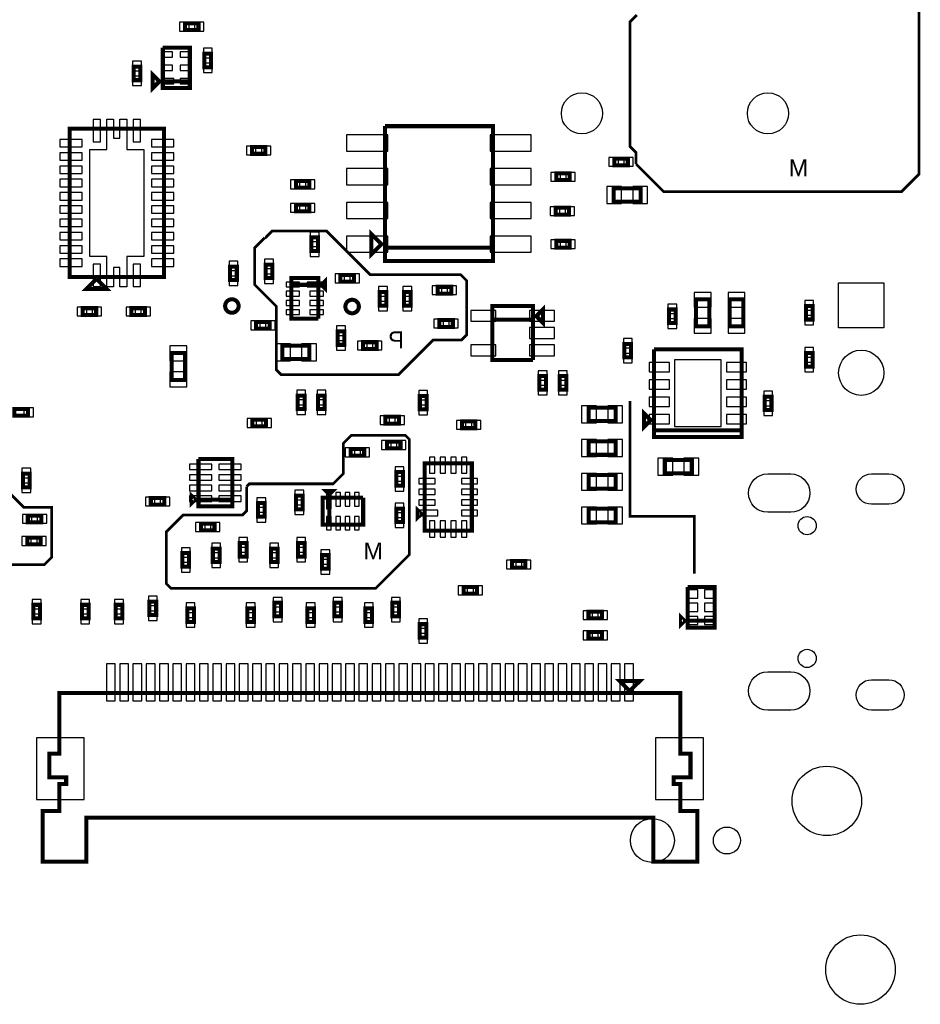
# Model space of a CAD drawing. Extents: x -187 to 3337, y -152 to 6400.
# Tile 5 of 11: x 2001 to 3335, y -152 to 1308. Entities that reach past the tile are written whole.
import ezdxf

# ---------------------------------------------------------------- set-up
doc = ezdxf.new("R2010")
doc.units = 0
for name, color, linetype in [('BG_BASY', 231, 'CONTINUOUS'), ('PG_ASSEMBLY_BOTTOM', 52, 'CONTINUOUS'), ('PIN_BOTTOM', 1, 'CONTINUOUS')]:
    doc.layers.add(name, color=color, linetype=linetype)

msp = doc.modelspace()

# ---------------------------------------------------------------- linework, layer by layer
at = {"layer": 'BG_BASY', "const_width": 4}
for points in [[(2914, 1094), (2955, 1053), (3307, 1053), (3333, 1079), (3333, 1428)], [(2914, 1094), (2914, 1111), (2905, 1120), (2905, 1305), (2915, 1315)], [(2364, 985), (2365, 985), (2375, 995), (2455, 995), (2465, 985)], [(2364, 985), (2349, 970), (2349, 915), (2381, 883), (2381, 789), (2388, 782), (2562, 782), (2613, 833), (2655, 833), (2663, 841), (2663, 921), (2654, 930), (2646, 930)], [(2646, 930), (2520, 930), (2465, 985)], [(3000, 487), (3000, 572), (2905, 572), (2905, 743)], [(2048, 585), (2007, 585), (1979, 613), (1979, 643), (1963, 659), (1878, 659), (1832, 705), (1832, 707), (1831, 708), (1752, 708), (1749, 705), (1749, 539), (1736, 526), (1624, 526), (1624, 479), (1645, 458), (1913, 458), (1914, 457), (1934, 457), (1977, 500), (2037, 500), (2048, 511), (2048, 585)], [(2578, 684), (2578, 515), (2528, 465), (2225, 465), (2218, 472), (2218, 549), (2243, 574), (2331, 574), (2337, 580), (2337, 616)], [(2495, 692), (2492, 692), (2480, 680), (2480, 635), (2465, 620), (2341, 620), (2337, 616)], [(2495, 692), (2572, 692), (2578, 686), (2578, 684)]]:
    msp.add_lwpolyline(points, dxfattribs=at)
at = {"layer": 'PG_ASSEMBLY_BOTTOM', "const_width": 6}
for points in [[(2265.57, 1292.63), (2245.57, 1292.63), (2245.57, 1302.63), (2265.57, 1302.63), (2265.57, 1292.63)], [(2212.74, 1266.59), (2252.74, 1266.59), (2252.74, 1206.59), (2212.74, 1206.59), (2212.74, 1216.59), (2252.74, 1216.59)], [(2252.74, 1216.59), (2212.74, 1216.59), (2212.74, 1266.59)], [(2284.31, 1257.61), (2284.31, 1237.61), (2274.31, 1237.61), (2274.31, 1257.61), (2284.31, 1257.61)], [(2169.43, 1218.35), (2169.43, 1238.35), (2179.43, 1238.35), (2179.43, 1218.35), (2169.43, 1218.35)], [(2207.74, 1216.59), (2197.74, 1206.59), (2197.74, 1226.59), (2207.74, 1216.59)], [(2541.72, 1150.2), (2701.72, 1150.2), (2701.72, 950.2), (2541.72, 950.2), (2541.72, 970.2), (2701.72, 970.2)], [(2701.72, 970.2), (2541.72, 970.2), (2541.72, 1150.2)], [(2074.54, 926.4), (2074.54, 1146.4), (2214.54, 1146.4), (2214.54, 926.4), (2074.54, 926.4)], [(2344.72, 1119.2), (2364.72, 1119.2), (2364.72, 1109.2), (2344.72, 1109.2), (2344.72, 1119.2)], [(2901.72, 1092.2), (2881.72, 1092.2), (2881.72, 1102.2), (2901.72, 1102.2), (2901.72, 1092.2)], [(2815.72, 1070.2), (2795.72, 1070.2), (2795.72, 1080.2), (2815.72, 1080.2), (2815.72, 1070.2)], [(2409.99, 1068.98), (2429.99, 1068.98), (2429.99, 1058.98), (2409.99, 1058.98), (2409.99, 1068.98)], [(2880.72, 1058.2), (2920.72, 1058.2), (2920.72, 1038.2), (2880.72, 1038.2), (2880.72, 1058.2)], [(2409.99, 1033.98), (2429.99, 1033.98), (2429.99, 1023.98), (2409.99, 1023.98), (2409.99, 1033.98)], [(2814.72, 1019.2), (2794.72, 1019.2), (2794.72, 1029.2), (2814.72, 1029.2), (2814.72, 1019.2)], [(2536.72, 975.2), (2521.72, 960.2), (2521.72, 990.2), (2536.72, 975.2)], [(2432.72, 965.2), (2432.72, 985.2), (2442.72, 985.2), (2442.72, 965.2), (2432.72, 965.2)], [(2815.72, 970.2), (2795.72, 970.2), (2795.72, 980.2), (2815.72, 980.2), (2815.72, 970.2)], [(2322.4, 942.09), (2322.4, 922.09), (2312.4, 922.09), (2312.4, 942.09), (2322.4, 942.09)], [(2374.98, 945), (2374.98, 925), (2364.98, 925), (2364.98, 945), (2374.98, 945)], [(2129.54, 908.9), (2099.54, 908.9), (2114.54, 923.9), (2129.54, 908.9)], [(2442.97, 865), (2402.97, 865), (2402.97, 925), (2442.97, 925), (2442.97, 915), (2402.97, 915)], [(2447.97, 915), (2452.97, 920), (2452.97, 910), (2447.97, 915)], [(2495.89, 919.65), (2475.89, 919.65), (2475.89, 929.65), (2495.89, 929.65), (2495.89, 919.65)], [(2402.97, 915), (2442.97, 915), (2442.97, 865)], [(2533.94, 884.31), (2533.94, 904.31), (2543.94, 904.31), (2543.94, 884.31), (2533.94, 884.31)], [(2569.94, 884.31), (2569.94, 904.31), (2579.94, 904.31), (2579.94, 884.31), (2569.94, 884.31)], [(2639.99, 902), (2619.99, 902), (2619.99, 912), (2639.99, 912), (2639.99, 902)], [(3022.63, 893.4), (3022.63, 853.4), (3002.63, 853.4), (3002.63, 893.4), (3022.63, 893.4)], [(3052.63, 853.4), (3052.63, 893.4), (3072.63, 893.4), (3072.63, 853.4), (3052.63, 853.4)], [(2093.99, 880.4), (2113.99, 880.4), (2113.99, 870.4), (2093.99, 870.4), (2093.99, 880.4)], [(2186.28, 870.4), (2166.28, 870.4), (2166.28, 880.4), (2186.28, 880.4), (2186.28, 870.4)], [(2761.1, 803.54), (2701.1, 803.54), (2701.1, 883.54), (2761.1, 883.54), (2761.1, 863.54), (2701.1, 863.54)], [(2766.1, 868.54), (2776.1, 878.54), (2776.1, 858.54), (2766.1, 868.54)], [(2972.63, 878.4), (2972.63, 858.4), (2962.63, 858.4), (2962.63, 878.4), (2972.63, 878.4)], [(3175.48, 883.58), (3175.48, 863.58), (3165.48, 863.58), (3165.48, 883.58), (3175.48, 883.58)], [(2350.99, 860), (2370.99, 860), (2370.99, 850), (2350.99, 850), (2350.99, 860)], [(2622.38, 862.69), (2642.38, 862.69), (2642.38, 852.69), (2622.38, 852.69), (2622.38, 862.69)], [(2701.1, 863.54), (2761.1, 863.54), (2761.1, 803.54)], [(2471.7, 826.04), (2471.7, 846.04), (2481.7, 846.04), (2481.7, 826.04), (2471.7, 826.04)], [(2529.4, 820.02), (2509.4, 820.02), (2509.4, 830.02), (2529.4, 830.02), (2529.4, 820.02)], [(2389.99, 825), (2429.99, 825), (2429.99, 805), (2389.99, 805), (2389.99, 825)], [(2896.54, 807.4), (2896.54, 827.4), (2906.54, 827.4), (2906.54, 807.4), (2896.54, 807.4)], [(2940.54, 819.4), (3070.54, 819.4), (3070.54, 689.4), (2940.54, 689.4), (2940.54, 699.4), (3070.54, 699.4)], [(3070.54, 699.4), (2940.54, 699.4), (2940.54, 819.4)], [(2245.85, 814.14), (2245.85, 774.14), (2225.85, 774.14), (2225.85, 814.14), (2245.85, 814.14)], [(3175.48, 813.89), (3175.48, 793.89), (3165.48, 793.89), (3165.48, 813.89), (3175.48, 813.89)], [(2780.51, 779.73), (2780.51, 759.73), (2770.51, 759.73), (2770.51, 779.73), (2780.51, 779.73)], [(2800.51, 759.73), (2800.51, 779.73), (2810.51, 779.73), (2810.51, 759.73), (2800.51, 759.73)], [(2422.72, 750.88), (2422.72, 730.88), (2412.72, 730.88), (2412.72, 750.88), (2422.72, 750.88)], [(2452.72, 750.88), (2452.72, 730.88), (2442.72, 730.88), (2442.72, 750.88), (2452.72, 750.88)], [(2593.54, 730.42), (2593.54, 750.42), (2603.54, 750.42), (2603.54, 730.42), (2593.54, 730.42)], [(3114.54, 749.4), (3114.54, 729.4), (3104.54, 729.4), (3104.54, 749.4), (3114.54, 749.4)], [(2012.9, 721.02), (1992.9, 721.02), (1992.9, 731.02), (2012.9, 731.02), (2012.9, 721.02)], [(2843.54, 733), (2883.54, 733), (2883.54, 713), (2843.54, 713), (2843.54, 733)], [(2935.54, 714.4), (2925.54, 704.4), (2925.54, 724.4), (2935.54, 714.4)], [(2365.54, 705.15), (2345.54, 705.15), (2345.54, 715.15), (2365.54, 715.15), (2365.54, 705.15)], [(2562.54, 709.4), (2542.54, 709.4), (2542.54, 719.4), (2562.54, 719.4), (2562.54, 709.4)], [(2675.81, 702.54), (2655.81, 702.54), (2655.81, 712.54), (2675.81, 712.54), (2675.81, 702.54)], [(2843.54, 683), (2883.54, 683), (2883.54, 663), (2843.54, 663), (2843.54, 683)], [(2491.06, 671.65), (2511.06, 671.65), (2511.06, 661.65), (2491.06, 661.65), (2491.06, 671.65)], [(2544.9, 682.59), (2564.9, 682.59), (2564.9, 672.59), (2544.9, 672.59), (2544.9, 682.59)], [(2315.59, 596.67), (2265.59, 596.67), (2265.59, 656.67)], [(2265.59, 656.67), (2315.59, 656.67), (2315.59, 586.67), (2265.59, 586.67), (2265.59, 596.67), (2315.59, 596.67)], [(2956.54, 655.4), (2996.54, 655.4), (2996.54, 635.4), (2956.54, 635.4), (2956.54, 655.4)], [(2600.56, 650.4), (2670.56, 650.4), (2670.56, 550.4), (2600.56, 550.4), (2600.56, 650.4)], [(2015.52, 635.02), (2015.52, 615.02), (2005.52, 615.02), (2005.52, 635.02), (2015.52, 635.02)], [(2568.54, 637.4), (2568.54, 617.4), (2558.54, 617.4), (2558.54, 637.4), (2568.54, 637.4)], [(2843.54, 633), (2883.54, 633), (2883.54, 613), (2843.54, 613), (2843.54, 633)], [(2194.97, 598.95), (2214.97, 598.95), (2214.97, 588.95), (2194.97, 588.95), (2194.97, 598.95)], [(2255.59, 591.67), (2255.59, 601.67), (2260.59, 596.67), (2255.59, 591.67)], [(2410.04, 582.38), (2410.04, 602.38), (2420.04, 602.38), (2420.04, 582.38), (2410.04, 582.38)], [(2509.54, 599.42), (2509.54, 559.42), (2449.54, 559.42), (2449.54, 599.42), (2459.54, 599.42), (2459.54, 559.42)], [(2459.54, 604.42), (2454.54, 609.42), (2464.54, 609.42), (2459.54, 604.42)], [(2459.54, 559.42), (2459.54, 599.42), (2509.54, 599.42)], [(2353.64, 571.4), (2353.64, 591.4), (2363.64, 591.4), (2363.64, 571.4), (2353.64, 571.4)], [(2558.54, 563.4), (2558.54, 583.4), (2568.54, 583.4), (2568.54, 563.4), (2558.54, 563.4)], [(2590.56, 570.4), (2590.56, 580.4), (2595.56, 575.4), (2590.56, 570.4)], [(2843.54, 583), (2883.54, 583), (2883.54, 563), (2843.54, 563), (2843.54, 583)], [(2012.78, 572.97), (2032.78, 572.97), (2032.78, 562.97), (2012.78, 562.97), (2012.78, 572.97)], [(2269.34, 561.06), (2289.34, 561.06), (2289.34, 551.06), (2269.34, 551.06), (2269.34, 561.06)], [(2031.84, 530.33), (2011.84, 530.33), (2011.84, 540.33), (2031.84, 540.33), (2031.84, 530.33)], [(2296.85, 523.98), (2296.85, 503.98), (2286.85, 503.98), (2286.85, 523.98), (2296.85, 523.98)], [(2336.85, 532.25), (2336.85, 512.25), (2326.85, 512.25), (2326.85, 532.25), (2336.85, 532.25)], [(2382.85, 523.98), (2382.85, 503.98), (2372.85, 503.98), (2372.85, 523.98), (2382.85, 523.98)], [(2422.85, 532.25), (2422.85, 512.25), (2412.85, 512.25), (2412.85, 532.25), (2422.85, 532.25)], [(2251.72, 517.31), (2251.72, 497.31), (2241.72, 497.31), (2241.72, 517.31), (2251.72, 517.31)], [(2448.54, 494.28), (2448.54, 514.28), (2458.54, 514.28), (2458.54, 494.28), (2448.54, 494.28)], [(2750.04, 495.56), (2730.04, 495.56), (2730.04, 505.56), (2750.04, 505.56), (2750.04, 495.56)], [(2658.32, 467.08), (2678.32, 467.08), (2678.32, 457.08), (2658.32, 457.08), (2658.32, 467.08)], [(3030.45, 416.98), (2990.45, 416.98), (2990.45, 466.98)], [(2990.45, 466.98), (3030.45, 466.98), (3030.45, 406.98), (2990.45, 406.98), (2990.45, 416.98), (3030.45, 416.98)], [(2030.85, 440.63), (2030.85, 420.63), (2020.85, 420.63), (2020.85, 440.63), (2030.85, 440.63)], [(2102.85, 440.63), (2102.85, 420.63), (2092.85, 420.63), (2092.85, 440.63), (2102.85, 440.63)], [(2152.85, 440.63), (2152.85, 420.63), (2142.85, 420.63), (2142.85, 440.63), (2152.85, 440.63)], [(2202.85, 445.4), (2202.85, 425.4), (2192.85, 425.4), (2192.85, 445.4), (2202.85, 445.4)], [(2258.85, 435.4), (2258.85, 415.4), (2248.85, 415.4), (2248.85, 435.4), (2258.85, 435.4)], [(2347.85, 435.4), (2347.85, 415.4), (2337.85, 415.4), (2337.85, 435.4), (2347.85, 435.4)], [(2387.85, 443.67), (2387.85, 423.67), (2377.85, 423.67), (2377.85, 443.67), (2387.85, 443.67)], [(2436.85, 435.4), (2436.85, 415.4), (2426.85, 415.4), (2426.85, 435.4), (2436.85, 435.4)], [(2476.85, 443.67), (2476.85, 423.67), (2466.85, 423.67), (2466.85, 443.67), (2476.85, 443.67)], [(2522.85, 435.4), (2522.85, 415.4), (2512.85, 415.4), (2512.85, 435.4), (2522.85, 435.4)], [(2562.85, 443.67), (2562.85, 423.67), (2552.85, 423.67), (2552.85, 443.67), (2562.85, 443.67)], [(2863.45, 420.43), (2843.45, 420.43), (2843.45, 430.43), (2863.45, 430.43), (2863.45, 420.43)], [(2985.45, 416.98), (2980.45, 411.98), (2980.45, 421.98), (2985.45, 416.98)], [(2593.31, 391.96), (2593.31, 411.96), (2603.31, 411.96), (2603.31, 391.96), (2593.31, 391.96)], [(2863.45, 390.43), (2843.45, 390.43), (2843.45, 400.43), (2863.45, 400.43), (2863.45, 390.43)], [(2904.54, 312.86), (2889.54, 327.86), (2919.54, 327.86), (2904.54, 312.86), (2904.54, 312.14)], [(2059.54, 310), (2979.54, 310), (2979.54, 220), (2994.54, 220), (2994.54, 185), (2969.54, 185), (2969.54, 175), (2979.54, 175), (2979.54, 135), (3004.54, 135), (3004.54, 60), (2939.54, 60), (2939.54, 125), (2099.54, 125), (2099.54, 60), (2034.54, 60), (2034.54, 135), (2059.54, 135), (2059.54, 175), (2069.54, 175), (2069.54, 185), (2044.54, 185), (2044.54, 220), (2059.54, 220), (2059.54, 310)]]:
    msp.add_lwpolyline(points, dxfattribs=at)
for points in [[(2325.05, 883.59, 1), (2305.05, 883.59, 1), (2325.05, 883.59)], [(2503.2, 882.84, 1), (2483.2, 882.84, 1), (2503.2, 882.84)]]:
    msp.add_lwpolyline(points, format="xyb", dxfattribs=at)
at = {"layer": 'PIN_BOTTOM'}
for points in [[(2251.55, 1291.13), (2251.55, 1304.13), (2237.55, 1304.13), (2237.55, 1291.13)], [(2273.59, 1291.13), (2273.59, 1304.13), (2259.59, 1304.13), (2259.59, 1291.13)], [(2214.93, 1260.27), (2214.93, 1252.27), (2226.93, 1252.27), (2226.93, 1260.27)], [(2238.55, 1260.27), (2238.55, 1252.27), (2250.55, 1252.27), (2250.55, 1260.27)], [(2285.81, 1265.63), (2272.81, 1265.63), (2272.81, 1251.63), (2285.81, 1251.63)], [(2167.93, 1232.37), (2180.93, 1232.37), (2180.93, 1246.37), (2167.93, 1246.37)], [(2285.81, 1243.59), (2272.81, 1243.59), (2272.81, 1229.59), (2285.81, 1229.59)], [(2214.93, 1240.59), (2214.93, 1232.59), (2226.93, 1232.59), (2226.93, 1240.59)], [(2238.55, 1240.59), (2238.55, 1232.59), (2250.55, 1232.59), (2250.55, 1240.59)], [(2167.93, 1210.33), (2180.93, 1210.33), (2180.93, 1224.33), (2167.93, 1224.33)], [(2214.91, 1220.91), (2214.91, 1212.91), (2228.91, 1212.91), (2228.91, 1220.91)], [(2238.55, 1220.91), (2238.55, 1212.91), (2250.55, 1212.91), (2250.55, 1220.91)], [(2104.54, 957.1), (2104.54, 1115.7), (2129.7, 1115.7), (2129.7, 1160.7), (2139.54, 1160.7), (2139.54, 1132.46), (2149.22, 1132.46), (2149.22, 1160.7), (2159.38, 1160.7), (2159.38, 1115.7), (2184.54, 1115.7), (2184.54, 957.1), (2159.38, 957.1), (2159.38, 912.1), (2149.22, 912.1), (2149.22, 940.64), (2139.54, 940.64), (2139.54, 912.1), (2129.7, 912.1), (2129.7, 957.1)], [(2120.51, 1160.18), (2109.51, 1160.18), (2109.51, 1127.18), (2120.51, 1127.18)], [(2179.57, 1160.18), (2168.57, 1160.18), (2168.57, 1127.18), (2179.57, 1127.18)], [(2060.13, 1130.48), (2060.13, 1119.48), (2093.13, 1119.48), (2093.13, 1130.48)], [(2228.95, 1119.48), (2228.95, 1130.48), (2195.95, 1130.48), (2195.95, 1119.48)], [(2484.92, 1137.2), (2484.92, 1113.2), (2545.92, 1113.2), (2545.92, 1137.2)], [(2697.52, 1137.2), (2697.52, 1113.2), (2758.52, 1113.2), (2758.52, 1137.2)], [(2060.13, 1110.8), (2060.13, 1099.8), (2093.13, 1099.8), (2093.13, 1110.8)], [(2228.95, 1099.8), (2228.95, 1110.8), (2195.95, 1110.8), (2195.95, 1099.8)], [(2336.7, 1120.7), (2336.7, 1107.7), (2350.7, 1107.7), (2350.7, 1120.7)], [(2358.74, 1120.7), (2358.74, 1107.7), (2372.74, 1107.7), (2372.74, 1120.7)], [(2887.7, 1090.7), (2887.7, 1103.7), (2873.7, 1103.7), (2873.7, 1090.7)], [(2909.74, 1090.7), (2909.74, 1103.7), (2895.74, 1103.7), (2895.74, 1090.7)], [(2060.13, 1091.11), (2060.13, 1080.11), (2093.13, 1080.11), (2093.13, 1091.11)], [(2228.95, 1080.11), (2228.95, 1091.11), (2195.95, 1091.11), (2195.95, 1080.11)], [(2484.92, 1087.2), (2484.92, 1063.2), (2545.92, 1063.2), (2545.92, 1087.2)], [(2697.52, 1087.2), (2697.52, 1063.2), (2758.52, 1063.2), (2758.52, 1087.2)], [(2801.7, 1068.7), (2801.7, 1081.7), (2787.7, 1081.7), (2787.7, 1068.7)], [(2823.74, 1068.7), (2823.74, 1081.7), (2809.74, 1081.7), (2809.74, 1068.7)], [(2060.13, 1071.43), (2060.13, 1060.43), (2093.13, 1060.43), (2093.13, 1071.43)], [(2228.95, 1060.43), (2228.95, 1071.43), (2195.95, 1071.43), (2195.95, 1060.43)], [(2401.97, 1070.48), (2401.97, 1057.48), (2415.97, 1057.48), (2415.97, 1070.48)], [(2424.01, 1070.48), (2424.01, 1057.48), (2438.01, 1057.48), (2438.01, 1070.48)], [(2060.13, 1051.74), (2060.13, 1040.74), (2093.13, 1040.74), (2093.13, 1051.74)], [(2228.95, 1040.74), (2228.95, 1051.74), (2195.95, 1051.74), (2195.95, 1040.74)], [(2870.43, 1060.7), (2870.43, 1035.7), (2892.43, 1035.7), (2892.43, 1060.7)], [(2909.01, 1060.7), (2909.01, 1035.7), (2931.01, 1035.7), (2931.01, 1060.7)], [(2484.92, 1037.2), (2484.92, 1013.2), (2545.92, 1013.2), (2545.92, 1037.2)], [(2697.52, 1037.2), (2697.52, 1013.2), (2758.52, 1013.2), (2758.52, 1037.2)], [(2060.13, 1032.06), (2060.13, 1021.06), (2093.13, 1021.06), (2093.13, 1032.06)], [(2228.95, 1021.06), (2228.95, 1032.06), (2195.95, 1032.06), (2195.95, 1021.06)], [(2401.97, 1035.48), (2401.97, 1022.48), (2415.97, 1022.48), (2415.97, 1035.48)], [(2424.01, 1035.48), (2424.01, 1022.48), (2438.01, 1022.48), (2438.01, 1035.48)], [(2800.7, 1017.7), (2800.7, 1030.7), (2786.7, 1030.7), (2786.7, 1017.7)], [(2822.74, 1017.7), (2822.74, 1030.7), (2808.74, 1030.7), (2808.74, 1017.7)], [(2060.13, 1012.37), (2060.13, 1001.37), (2093.13, 1001.37), (2093.13, 1012.37)], [(2228.95, 1001.37), (2228.95, 1012.37), (2195.95, 1012.37), (2195.95, 1001.37)], [(2060.13, 992.69), (2060.13, 981.69), (2093.13, 981.69), (2093.13, 992.69)], [(2228.95, 981.69), (2228.95, 992.69), (2195.95, 992.69), (2195.95, 981.69)], [(2431.22, 979.22), (2444.22, 979.22), (2444.22, 993.22), (2431.22, 993.22)], [(2484.92, 987.2), (2484.92, 963.2), (2545.92, 963.2), (2545.92, 987.2)], [(2697.52, 987.2), (2697.52, 963.2), (2758.52, 963.2), (2758.52, 987.2)], [(2801.7, 968.7), (2801.7, 981.7), (2787.7, 981.7), (2787.7, 968.7)], [(2823.74, 968.7), (2823.74, 981.7), (2809.74, 981.7), (2809.74, 968.7)], [(2060.13, 973), (2060.13, 962), (2093.13, 962), (2093.13, 973)], [(2228.95, 962), (2228.95, 973), (2195.95, 973), (2195.95, 962)], [(2431.22, 957.18), (2444.22, 957.18), (2444.22, 971.18), (2431.22, 971.18)], [(2060.13, 953.32), (2060.13, 942.32), (2093.13, 942.32), (2093.13, 953.32)], [(2228.95, 942.32), (2228.95, 953.32), (2195.95, 953.32), (2195.95, 942.32)], [(2323.9, 950.11), (2310.9, 950.11), (2310.9, 936.11), (2323.9, 936.11)], [(2376.48, 953.02), (2363.48, 953.02), (2363.48, 939.02), (2376.48, 939.02)], [(2120.51, 945.62), (2109.51, 945.62), (2109.51, 912.62), (2120.51, 912.62)], [(2179.57, 945.62), (2168.57, 945.62), (2168.57, 912.62), (2179.57, 912.62)], [(2323.9, 928.07), (2310.9, 928.07), (2310.9, 914.07), (2323.9, 914.07)], [(2376.48, 930.98), (2363.48, 930.98), (2363.48, 916.98), (2376.48, 916.98)], [(2481.87, 918.15), (2481.87, 931.15), (2467.87, 931.15), (2467.87, 918.15)], [(2503.91, 918.15), (2503.91, 931.15), (2489.91, 931.15), (2489.91, 918.15)], [(2395.25, 919.17), (2395.25, 912.17), (2415.25, 912.17), (2415.25, 919.17)], [(2395.25, 905.39), (2395.25, 898.39), (2415.25, 898.39), (2415.25, 905.39)], [(2426.72, 919.17), (2426.72, 912.17), (2450.72, 912.17), (2450.72, 919.17)], [(2430.69, 905.39), (2430.69, 898.39), (2450.69, 898.39), (2450.69, 905.39)], [(2532.44, 898.33), (2545.44, 898.33), (2545.44, 912.33), (2532.44, 912.33)], [(2568.44, 898.33), (2581.44, 898.33), (2581.44, 912.33), (2568.44, 912.33)], [(2625.97, 900.5), (2625.97, 913.5), (2611.97, 913.5), (2611.97, 900.5)], [(2648.01, 900.5), (2648.01, 913.5), (2634.01, 913.5), (2634.01, 900.5)], [(3280.95, 851.1), (3213.95, 851.1), (3213.95, 918.1), (3280.95, 918.1)], [(2395.25, 891.61), (2395.25, 884.61), (2415.25, 884.61), (2415.25, 891.61)], [(2430.69, 891.61), (2430.69, 884.61), (2450.69, 884.61), (2450.69, 891.61)], [(3025.13, 903.69), (3000.13, 903.69), (3000.13, 881.69), (3025.13, 881.69)], [(3050.13, 881.69), (3075.13, 881.69), (3075.13, 903.69), (3050.13, 903.69)], [(3176.98, 891.6), (3163.98, 891.6), (3163.98, 877.6), (3176.98, 877.6)], [(2085.97, 881.9), (2085.97, 868.9), (2099.97, 868.9), (2099.97, 881.9)], [(2108.01, 881.9), (2108.01, 868.9), (2122.01, 868.9), (2122.01, 881.9)], [(2172.26, 868.9), (2172.26, 881.9), (2158.26, 881.9), (2158.26, 868.9)], [(2194.3, 868.9), (2194.3, 881.9), (2180.3, 881.9), (2180.3, 868.9)], [(2395.25, 877.83), (2395.25, 870.83), (2415.25, 870.83), (2415.25, 877.83)], [(2430.69, 877.83), (2430.69, 870.83), (2450.69, 870.83), (2450.69, 877.83)], [(2532.44, 876.29), (2545.44, 876.29), (2545.44, 890.29), (2532.44, 890.29)], [(2568.44, 876.29), (2581.44, 876.29), (2581.44, 890.29), (2568.44, 890.29)], [(2706.29, 861.13), (2706.29, 877.13), (2669.29, 877.13), (2669.29, 861.13)], [(2792.91, 861.13), (2792.91, 877.13), (2755.91, 877.13), (2755.91, 861.13)], [(2974.13, 886.42), (2961.13, 886.42), (2961.13, 872.42), (2974.13, 872.42)], [(2342.97, 861.5), (2342.97, 848.5), (2356.97, 848.5), (2356.97, 861.5)], [(2365.01, 861.5), (2365.01, 848.5), (2379.01, 848.5), (2379.01, 861.5)], [(2614.36, 864.19), (2614.36, 851.19), (2628.36, 851.19), (2628.36, 864.19)], [(2636.4, 864.19), (2636.4, 851.19), (2650.4, 851.19), (2650.4, 864.19)], [(2974.13, 864.38), (2961.13, 864.38), (2961.13, 850.38), (2974.13, 850.38)], [(3025.13, 865.11), (3000.13, 865.11), (3000.13, 843.11), (3025.13, 843.11)], [(3050.13, 843.11), (3075.13, 843.11), (3075.13, 865.11), (3050.13, 865.11)], [(3176.98, 869.56), (3163.98, 869.56), (3163.98, 855.56), (3176.98, 855.56)], [(2470.2, 840.06), (2483.2, 840.06), (2483.2, 854.06), (2470.2, 854.06)], [(2792.91, 835.54), (2792.91, 851.54), (2755.91, 851.54), (2755.91, 835.54)], [(2470.2, 818.02), (2483.2, 818.02), (2483.2, 832.02), (2470.2, 832.02)], [(2895.04, 821.42), (2908.04, 821.42), (2908.04, 835.42), (2895.04, 835.42)], [(2248.35, 824.43), (2223.35, 824.43), (2223.35, 802.43), (2248.35, 802.43)], [(2379.7, 827.5), (2379.7, 802.5), (2401.7, 802.5), (2401.7, 827.5)], [(2418.28, 827.5), (2418.28, 802.5), (2440.28, 802.5), (2440.28, 827.5)], [(2515.38, 818.52), (2515.38, 831.52), (2501.38, 831.52), (2501.38, 818.52)], [(2537.42, 818.52), (2537.42, 831.52), (2523.42, 831.52), (2523.42, 818.52)], [(2706.29, 809.95), (2706.29, 825.95), (2669.29, 825.95), (2669.29, 809.95)], [(2792.91, 809.95), (2792.91, 825.95), (2755.91, 825.95), (2755.91, 809.95)], [(3176.98, 821.91), (3163.98, 821.91), (3163.98, 807.91), (3176.98, 807.91)], [(2895.04, 799.38), (2908.04, 799.38), (2908.04, 813.38), (2895.04, 813.38)], [(2971.04, 803.9), (2971.04, 704.9), (3040.04, 704.9), (3040.04, 803.9)], [(2933.45, 799.79), (2933.45, 785.79), (2963.45, 785.79), (2963.45, 799.79)], [(3047.63, 799.79), (3047.63, 785.79), (3077.63, 785.79), (3077.63, 799.79)], [(3176.98, 799.87), (3163.98, 799.87), (3163.98, 785.87), (3176.98, 785.87)], [(2248.35, 785.85), (2223.35, 785.85), (2223.35, 763.85), (2248.35, 763.85)], [(2782.01, 787.75), (2769.01, 787.75), (2769.01, 773.75), (2782.01, 773.75)], [(2799.01, 773.75), (2812.01, 773.75), (2812.01, 787.75), (2799.01, 787.75)], [(2933.45, 774.2), (2933.45, 760.2), (2963.45, 760.2), (2963.45, 774.2)], [(3047.63, 774.2), (3047.63, 760.2), (3077.63, 760.2), (3077.63, 774.2)], [(2782.01, 765.71), (2769.01, 765.71), (2769.01, 751.71), (2782.01, 751.71)], [(2799.01, 751.71), (2812.01, 751.71), (2812.01, 765.71), (2799.01, 765.71)], [(2424.22, 758.9), (2411.22, 758.9), (2411.22, 744.9), (2424.22, 744.9)], [(2454.22, 758.9), (2441.22, 758.9), (2441.22, 744.9), (2454.22, 744.9)], [(2592.04, 744.44), (2605.04, 744.44), (2605.04, 758.44), (2592.04, 758.44)], [(2933.45, 748.6), (2933.45, 734.6), (2963.45, 734.6), (2963.45, 748.6)], [(3047.63, 748.6), (3047.63, 734.6), (3077.63, 734.6), (3077.63, 748.6)], [(3116.04, 757.42), (3103.04, 757.42), (3103.04, 743.42), (3116.04, 743.42)], [(2020.92, 719.52), (2020.92, 732.52), (2006.92, 732.52), (2006.92, 719.52)], [(2424.22, 736.86), (2411.22, 736.86), (2411.22, 722.86), (2424.22, 722.86)], [(2454.22, 736.86), (2441.22, 736.86), (2441.22, 722.86), (2454.22, 722.86)], [(2592.04, 722.4), (2605.04, 722.4), (2605.04, 736.4), (2592.04, 736.4)], [(2833.25, 735.5), (2833.25, 710.5), (2855.25, 710.5), (2855.25, 735.5)], [(2871.83, 735.5), (2871.83, 710.5), (2893.83, 710.5), (2893.83, 735.5)], [(3116.04, 735.38), (3103.04, 735.38), (3103.04, 721.38), (3116.04, 721.38)], [(2351.52, 703.65), (2351.52, 716.65), (2337.52, 716.65), (2337.52, 703.65)], [(2373.56, 703.65), (2373.56, 716.65), (2359.56, 716.65), (2359.56, 703.65)], [(2548.52, 707.9), (2548.52, 720.9), (2534.52, 720.9), (2534.52, 707.9)], [(2570.56, 707.9), (2570.56, 720.9), (2556.56, 720.9), (2556.56, 707.9)], [(2933.45, 723.01), (2933.45, 709.01), (2963.45, 709.01), (2963.45, 723.01)], [(3047.63, 723.01), (3047.63, 709.01), (3077.63, 709.01), (3077.63, 723.01)], [(2661.79, 701.04), (2661.79, 714.04), (2647.79, 714.04), (2647.79, 701.04)], [(2683.83, 701.04), (2683.83, 714.04), (2669.83, 714.04), (2669.83, 701.04)], [(2483.04, 673.15), (2483.04, 660.15), (2497.04, 660.15), (2497.04, 673.15)], [(2505.08, 673.15), (2505.08, 660.15), (2519.08, 660.15), (2519.08, 673.15)], [(2536.88, 684.09), (2536.88, 671.09), (2550.88, 671.09), (2550.88, 684.09)], [(2558.92, 684.09), (2558.92, 671.09), (2572.92, 671.09), (2572.92, 684.09)], [(2833.25, 685.5), (2833.25, 660.5), (2855.25, 660.5), (2855.25, 685.5)], [(2871.83, 685.5), (2871.83, 660.5), (2893.83, 660.5), (2893.83, 685.5)], [(2615.94, 659.64), (2607.94, 659.64), (2607.94, 635.64), (2615.94, 635.64)], [(2631.69, 659.64), (2623.69, 659.64), (2623.69, 635.64), (2631.69, 635.64)], [(2647.43, 659.64), (2639.43, 659.64), (2639.43, 635.64), (2647.43, 635.64)], [(2663.18, 659.64), (2655.18, 659.64), (2655.18, 635.64), (2663.18, 635.64)], [(2946.25, 657.9), (2946.25, 632.9), (2968.25, 632.9), (2968.25, 657.9)], [(2984.83, 657.9), (2984.83, 632.9), (3006.83, 632.9), (3006.83, 657.9)], [(2017.02, 643.04), (2004.02, 643.04), (2004.02, 629.04), (2017.02, 629.04)], [(2252.44, 649.29), (2252.44, 641.29), (2285.44, 641.29), (2285.44, 649.29)], [(2295.74, 649.29), (2295.74, 641.29), (2328.74, 641.29), (2328.74, 649.29)], [(2570.04, 645.42), (2557.04, 645.42), (2557.04, 631.42), (2570.04, 631.42)], [(2252.44, 633.54), (2252.44, 625.54), (2285.44, 625.54), (2285.44, 633.54)], [(2295.74, 633.54), (2295.74, 625.54), (2328.74, 625.54), (2328.74, 633.54)], [(2592.06, 628.02), (2592.06, 620.02), (2616.06, 620.02), (2616.06, 628.02)], [(2655.06, 628.02), (2655.06, 620.02), (2679.06, 620.02), (2679.06, 628.02)], [(2833.25, 635.5), (2833.25, 610.5), (2855.25, 610.5), (2855.25, 635.5)], [(2871.83, 635.5), (2871.83, 610.5), (2893.83, 610.5), (2893.83, 635.5)], [(2017.02, 621), (2004.02, 621), (2004.02, 607), (2017.02, 607)], [(2252.44, 617.8), (2252.44, 609.8), (2285.44, 609.8), (2285.44, 617.8)], [(2295.74, 617.8), (2295.74, 609.8), (2328.74, 609.8), (2328.74, 617.8)], [(2570.04, 623.38), (2557.04, 623.38), (2557.04, 609.38), (2570.04, 609.38)], [(2186.95, 600.45), (2186.95, 587.45), (2200.95, 587.45), (2200.95, 600.45)], [(2208.99, 600.45), (2208.99, 587.45), (2222.99, 587.45), (2222.99, 600.45)], [(2252.44, 602.05), (2252.44, 594.05), (2285.44, 594.05), (2285.44, 602.05)], [(2295.74, 602.05), (2295.74, 594.05), (2328.74, 594.05), (2328.74, 602.05)], [(2352.14, 585.42), (2365.14, 585.42), (2365.14, 599.42), (2352.14, 599.42)], [(2408.54, 596.4), (2421.54, 596.4), (2421.54, 610.4), (2408.54, 610.4)], [(2455.37, 583.17), (2462.37, 583.17), (2462.37, 607.17), (2455.37, 607.17)], [(2469.15, 587.14), (2476.15, 587.14), (2476.15, 607.14), (2469.15, 607.14)], [(2482.93, 587.14), (2489.93, 587.14), (2489.93, 607.14), (2482.93, 607.14)], [(2496.71, 587.14), (2503.71, 587.14), (2503.71, 607.14), (2496.71, 607.14)], [(2592.06, 612.27), (2592.06, 604.27), (2616.06, 604.27), (2616.06, 612.27)], [(2655.06, 612.27), (2655.06, 604.27), (2679.06, 604.27), (2679.06, 612.27)], [(2408.54, 574.36), (2421.54, 574.36), (2421.54, 588.36), (2408.54, 588.36)], [(2557.04, 577.42), (2570.04, 577.42), (2570.04, 591.42), (2557.04, 591.42)], [(2592.06, 596.53), (2592.06, 588.53), (2616.06, 588.53), (2616.06, 596.53)], [(2655.06, 596.53), (2655.06, 588.53), (2679.06, 588.53), (2679.06, 596.53)], [(2833.25, 585.5), (2833.25, 560.5), (2855.25, 560.5), (2855.25, 585.5)], [(2871.83, 585.5), (2871.83, 560.5), (2893.83, 560.5), (2893.83, 585.5)], [(2004.76, 574.47), (2004.76, 561.47), (2018.76, 561.47), (2018.76, 574.47)], [(2026.8, 574.47), (2026.8, 561.47), (2040.8, 561.47), (2040.8, 574.47)], [(2352.14, 563.38), (2365.14, 563.38), (2365.14, 577.38), (2352.14, 577.38)], [(2455.37, 551.7), (2462.37, 551.7), (2462.37, 571.7), (2455.37, 571.7)], [(2469.15, 551.7), (2476.15, 551.7), (2476.15, 571.7), (2469.15, 571.7)], [(2482.93, 551.7), (2489.93, 551.7), (2489.93, 571.7), (2482.93, 571.7)], [(2496.71, 551.7), (2503.71, 551.7), (2503.71, 571.7), (2496.71, 571.7)], [(2557.04, 555.38), (2570.04, 555.38), (2570.04, 569.38), (2557.04, 569.38)], [(2592.03, 580.78), (2592.03, 572.78), (2620.03, 572.78), (2620.03, 580.78)], [(2655.06, 580.78), (2655.06, 572.78), (2679.06, 572.78), (2679.06, 580.78)], [(2261.32, 562.56), (2261.32, 549.56), (2275.32, 549.56), (2275.32, 562.56)], [(2283.36, 562.56), (2283.36, 549.56), (2297.36, 549.56), (2297.36, 562.56)], [(2615.94, 565.16), (2607.94, 565.16), (2607.94, 541.16), (2615.94, 541.16)], [(2631.69, 565.16), (2623.69, 565.16), (2623.69, 541.16), (2631.69, 541.16)], [(2647.43, 565.16), (2639.43, 565.16), (2639.43, 541.16), (2647.43, 541.16)], [(2663.18, 565.16), (2655.18, 565.16), (2655.18, 541.16), (2663.18, 541.16)], [(2017.82, 528.83), (2017.82, 541.83), (2003.82, 541.83), (2003.82, 528.83)], [(2039.86, 528.83), (2039.86, 541.83), (2025.86, 541.83), (2025.86, 528.83)], [(2338.35, 540.27), (2325.35, 540.27), (2325.35, 526.27), (2338.35, 526.27)], [(2424.35, 540.27), (2411.35, 540.27), (2411.35, 526.27), (2424.35, 526.27)], [(2298.35, 532), (2285.35, 532), (2285.35, 518), (2298.35, 518)], [(2384.35, 532), (2371.35, 532), (2371.35, 518), (2384.35, 518)], [(2253.22, 525.33), (2240.22, 525.33), (2240.22, 511.33), (2253.22, 511.33)], [(2338.35, 518.23), (2325.35, 518.23), (2325.35, 504.23), (2338.35, 504.23)], [(2424.35, 518.23), (2411.35, 518.23), (2411.35, 504.23), (2424.35, 504.23)], [(2447.04, 508.3), (2460.04, 508.3), (2460.04, 522.3), (2447.04, 522.3)], [(2253.22, 503.29), (2240.22, 503.29), (2240.22, 489.29), (2253.22, 489.29)], [(2298.35, 509.96), (2285.35, 509.96), (2285.35, 495.96), (2298.35, 495.96)], [(2384.35, 509.96), (2371.35, 509.96), (2371.35, 495.96), (2384.35, 495.96)], [(2447.04, 486.26), (2460.04, 486.26), (2460.04, 500.26), (2447.04, 500.26)], [(2736.02, 494.06), (2736.02, 507.06), (2722.02, 507.06), (2722.02, 494.06)], [(2758.06, 494.06), (2758.06, 507.06), (2744.06, 507.06), (2744.06, 494.06)], [(2650.3, 468.58), (2650.3, 455.58), (2664.3, 455.58), (2664.3, 468.58)], [(2672.34, 468.58), (2672.34, 455.58), (2686.34, 455.58), (2686.34, 468.58)], [(2204.35, 453.42), (2191.35, 453.42), (2191.35, 439.42), (2204.35, 439.42)], [(2991.64, 462.66), (2991.64, 450.66), (3005.64, 450.66), (3005.64, 462.66)], [(3015.26, 462.66), (3015.26, 450.66), (3029.26, 450.66), (3029.26, 462.66)], [(2032.35, 448.65), (2019.35, 448.65), (2019.35, 434.65), (2032.35, 434.65)], [(2104.35, 448.65), (2091.35, 448.65), (2091.35, 434.65), (2104.35, 434.65)], [(2154.35, 448.65), (2141.35, 448.65), (2141.35, 434.65), (2154.35, 434.65)], [(2260.35, 443.42), (2247.35, 443.42), (2247.35, 429.42), (2260.35, 429.42)], [(2349.35, 443.42), (2336.35, 443.42), (2336.35, 429.42), (2349.35, 429.42)], [(2389.35, 451.69), (2376.35, 451.69), (2376.35, 437.69), (2389.35, 437.69)], [(2438.35, 443.42), (2425.35, 443.42), (2425.35, 429.42), (2438.35, 429.42)], [(2478.35, 451.69), (2465.35, 451.69), (2465.35, 437.69), (2478.35, 437.69)], [(2524.35, 443.42), (2511.35, 443.42), (2511.35, 429.42), (2524.35, 429.42)], [(2564.35, 451.69), (2551.35, 451.69), (2551.35, 437.69), (2564.35, 437.69)], [(2991.64, 442.98), (2991.64, 430.98), (3005.64, 430.98), (3005.64, 442.98)], [(3015.26, 442.98), (3015.26, 430.98), (3029.26, 430.98), (3029.26, 442.98)], [(2032.35, 426.61), (2019.35, 426.61), (2019.35, 412.61), (2032.35, 412.61)], [(2104.35, 426.61), (2091.35, 426.61), (2091.35, 412.61), (2104.35, 412.61)], [(2154.35, 426.61), (2141.35, 426.61), (2141.35, 412.61), (2154.35, 412.61)], [(2204.35, 431.38), (2191.35, 431.38), (2191.35, 417.38), (2204.35, 417.38)], [(2389.35, 429.65), (2376.35, 429.65), (2376.35, 415.65), (2389.35, 415.65)], [(2478.35, 429.65), (2465.35, 429.65), (2465.35, 415.65), (2478.35, 415.65)], [(2564.35, 429.65), (2551.35, 429.65), (2551.35, 415.65), (2564.35, 415.65)], [(2849.43, 418.93), (2849.43, 431.93), (2835.43, 431.93), (2835.43, 418.93)], [(2871.47, 418.93), (2871.47, 431.93), (2857.47, 431.93), (2857.47, 418.93)], [(2991.64, 423.3), (2991.64, 411.3), (3005.64, 411.3), (3005.64, 423.3)], [(3015.26, 423.3), (3015.26, 411.3), (3029.26, 411.3), (3029.26, 423.3)], [(2260.35, 421.38), (2247.35, 421.38), (2247.35, 407.38), (2260.35, 407.38)], [(2349.35, 421.38), (2336.35, 421.38), (2336.35, 407.38), (2349.35, 407.38)], [(2438.35, 421.38), (2425.35, 421.38), (2425.35, 407.38), (2438.35, 407.38)], [(2524.35, 421.38), (2511.35, 421.38), (2511.35, 407.38), (2524.35, 407.38)], [(2591.81, 405.98), (2604.81, 405.98), (2604.81, 419.98), (2591.81, 419.98)], [(2591.81, 383.94), (2604.81, 383.94), (2604.81, 397.94), (2591.81, 397.94)], [(2849.43, 388.93), (2849.43, 401.93), (2835.43, 401.93), (2835.43, 388.93)], [(2871.47, 388.93), (2871.47, 401.93), (2857.47, 401.93), (2857.47, 388.93)], [(2142.18, 298.25), (2142.18, 353.25), (2129.18, 353.25), (2129.18, 298.25)], [(2161.87, 298.25), (2161.87, 353.25), (2148.87, 353.25), (2148.87, 298.25)], [(2181.55, 298.25), (2181.55, 353.25), (2168.55, 353.25), (2168.55, 298.25)], [(2201.24, 298.25), (2201.24, 353.25), (2188.24, 353.25), (2188.24, 298.25)], [(2220.92, 298.25), (2220.92, 353.25), (2207.92, 353.25), (2207.92, 298.25)], [(2240.61, 298.25), (2240.61, 353.25), (2227.61, 353.25), (2227.61, 298.25)], [(2260.29, 298.25), (2260.29, 353.25), (2247.29, 353.25), (2247.29, 298.25)], [(2279.98, 298.25), (2279.98, 353.25), (2266.98, 353.25), (2266.98, 298.25)], [(2299.66, 298.25), (2299.66, 353.25), (2286.66, 353.25), (2286.66, 298.25)], [(2319.35, 298.25), (2319.35, 353.25), (2306.35, 353.25), (2306.35, 298.25)], [(2339.03, 298.25), (2339.03, 353.25), (2326.03, 353.25), (2326.03, 298.25)], [(2358.72, 298.25), (2358.72, 353.25), (2345.72, 353.25), (2345.72, 298.25)], [(2378.4, 298.25), (2378.4, 353.25), (2365.4, 353.25), (2365.4, 298.25)], [(2398.09, 298.25), (2398.09, 353.25), (2385.09, 353.25), (2385.09, 298.25)], [(2417.77, 298.25), (2417.77, 353.25), (2404.77, 353.25), (2404.77, 298.25)], [(2437.46, 298.25), (2437.46, 353.25), (2424.46, 353.25), (2424.46, 298.25)], [(2457.14, 298.25), (2457.14, 353.25), (2444.14, 353.25), (2444.14, 298.25)], [(2476.83, 298.25), (2476.83, 353.25), (2463.83, 353.25), (2463.83, 298.25)], [(2496.51, 298.25), (2496.51, 353.25), (2483.51, 353.25), (2483.51, 298.25)], [(2516.2, 298.25), (2516.2, 353.25), (2503.2, 353.25), (2503.2, 298.25)], [(2535.88, 298.25), (2535.88, 353.25), (2522.88, 353.25), (2522.88, 298.25)], [(2555.57, 298.25), (2555.57, 353.25), (2542.57, 353.25), (2542.57, 298.25)], [(2575.25, 298.25), (2575.25, 353.25), (2562.25, 353.25), (2562.25, 298.25)], [(2594.94, 298.25), (2594.94, 353.25), (2581.94, 353.25), (2581.94, 298.25)], [(2614.62, 298.25), (2614.62, 353.25), (2601.62, 353.25), (2601.62, 298.25)], [(2634.31, 298.25), (2634.31, 353.25), (2621.31, 353.25), (2621.31, 298.25)], [(2653.99, 298.25), (2653.99, 353.25), (2640.99, 353.25), (2640.99, 298.25)], [(2673.68, 298.25), (2673.68, 353.25), (2660.68, 353.25), (2660.68, 298.25)], [(2693.36, 298.25), (2693.36, 353.25), (2680.36, 353.25), (2680.36, 298.25)], [(2713.05, 298.25), (2713.05, 353.25), (2700.05, 353.25), (2700.05, 298.25)], [(2732.73, 298.25), (2732.73, 353.25), (2719.73, 353.25), (2719.73, 298.25)], [(2752.42, 298.25), (2752.42, 353.25), (2739.42, 353.25), (2739.42, 298.25)], [(2772.1, 298.25), (2772.1, 353.25), (2759.1, 353.25), (2759.1, 298.25)], [(2791.79, 298.25), (2791.79, 353.25), (2778.79, 353.25), (2778.79, 298.25)], [(2811.47, 298.25), (2811.47, 353.25), (2798.47, 353.25), (2798.47, 298.25)], [(2831.16, 298.25), (2831.16, 353.25), (2818.16, 353.25), (2818.16, 298.25)], [(2850.84, 298.25), (2850.84, 353.25), (2837.84, 353.25), (2837.84, 298.25)], [(2870.53, 298.25), (2870.53, 353.25), (2857.53, 353.25), (2857.53, 298.25)], [(2890.21, 298.25), (2890.21, 353.25), (2877.21, 353.25), (2877.21, 298.25)], [(2909.9, 298.25), (2909.9, 353.25), (2896.9, 353.25), (2896.9, 298.25)], [(2096.38, 152.3), (2096.38, 243.3), (2025.38, 243.3), (2025.38, 152.3)], [(3013.7, 152.3), (3013.7, 243.3), (2942.7, 243.3), (2942.7, 152.3)]]:
    msp.add_lwpolyline(points, close=True, dxfattribs=at)
for points in [[(3108.98, 634.77), (3142.98, 634.77, -1), (3142.98, 577.77), (3108.98, 577.77, -1)], [(3262.58, 634.68), (3288.58, 634.68, -1), (3288.58, 589.68), (3262.58, 589.68, -1)], [(3108.98, 341.47), (3142.98, 341.47, -1), (3142.98, 284.47), (3108.98, 284.47, -1)], [(3262.58, 329.56), (3288.58, 329.56, -1), (3288.58, 284.56), (3262.58, 284.56, -1)]]:
    msp.add_lwpolyline(points, format="xyb", close=True, dxfattribs=at)
for centre, radius in [((2833.69, 1169.19), 30.5), ((3109.29, 1169.19), 30.5), ((2315.05, 883.59), 9), ((2493.2, 882.84), 9), ((3247.45, 784.6), 33.5), ((3167.31, 558.04), 13.5), ((3167.31, 361.2), 13.5), ((3196.45, 150), 51.5), ((2938.1, 91.32), 32.5), ((3048.45, 91.32), 20), ((3246.45, -100), 51.5)]:
    msp.add_circle(centre, radius, dxfattribs=at)

# ---------------------------------------------------------------- texts
at = {"layer": 'BG_BASY', "text_generation_flag": 2, "width": 1.04}
for s, p in [('M', (3169, 1076)), ('P', (2570, 821)), ('M', (2539, 508))]:
    msp.add_text(s, height=25, dxfattribs=at).set_placement(p)

doc.saveas('drawing.dxf')
